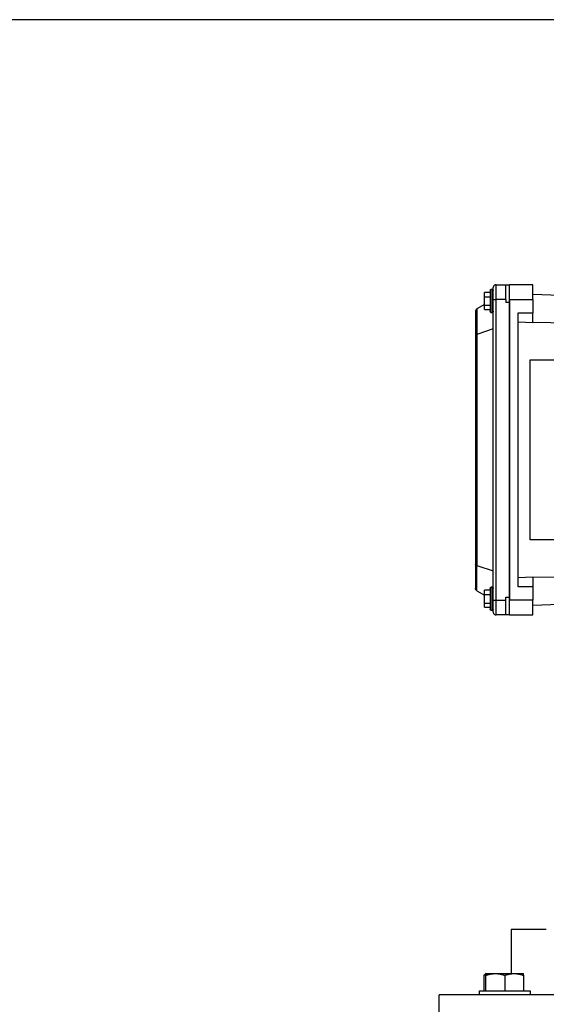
# Model space of a CAD drawing. Header units: inches. Extents: x 3 to 150, y 3 to 116.
# Tile 5 of 64: x 23.6 to 30.63, y 69.22 to 82.36. Entities that reach past the tile are written whole.
import ezdxf

# ---------------------------------------------------------------- set-up
doc = ezdxf.new("R2010")
doc.units = ezdxf.units.IN
doc.header["$LTSCALE"] = 14
doc.header["$MEASUREMENT"] = 0
doc.layers.add('DIMENSIONS', color=140, linetype='Continuous', lineweight=25)
doc.styles.add('SLDTEXTSTYLE0', font='TXT', dxfattribs={"width": 0.7})
doc.dimstyles.new('SLDDIMSTYLE0', dxfattribs={"dimtxt": 1.189453, "dimasz": 1.82, "dimexe": 0, "dimexo": 0.0625, "dimgap": 0.297363, "dimtad": 0, "dimtih": 1, "dimtoh": 1, "dimrnd": 1e-09, "dimzin": 12, "dimdsep": 46, "dimtxsty": 'SLDTEXTSTYLE0', "dimsah": 1, "dimcen": 0.09, "dimadec": 0, "dimazin": 3, "dimtfac": 1, "dimtofl": 0, "dimtmove": 0, "dimatfit": 3, "dimfxl": 0, "dimfrac": 2, "dimtolj": 1, "dimtzin": 12, "dimarcsym": 0})

# ---------------------------------------------------------------- blocks, each defined once
blk = doc.blocks.new('_D')
at = {"layer": 'DIMENSIONS'}
for p, q in [((32.273, 82.363), (17.23, 82.363)), ((18.98, 82.363), (18.98, 69.496)), ((16.718, 67.339), (16.318, 67.339)), ((16.318, 67.339), (16.318, 65.449)), ((21.242, 67.339), (21.641, 67.339)), ((21.641, 67.339), (21.641, 65.449)), ((16.318, 65.449), (16.718, 65.449)), ((21.641, 65.449), (21.242, 65.449)), ((18.98, 50.028), (18.98, 65.182)), ((28.001, 50.028), (17.23, 50.028))]:
    blk.add_line(p, q, dxfattribs=at)
for points in [[(18.98, 82.363), (18.7, 80.543), (19.26, 80.543)], [(18.98, 50.028), (19.26, 51.848), (18.7, 51.848)]]:
    blk.add_solid(points, dxfattribs=at)
at = {"layer": 'DIMENSIONS', "char_height": 1.1667, "attachment_point": 1, "style": 'SLDTEXTSTYLE0'}
for s, insert in [('32.34', (16.718, 69.109)), ('821.3', (16.718, 66.952))]:
    blk.add_mtext(s, dxfattribs=dict(at, insert=insert))

msp = doc.modelspace()

# ---------------------------------------------------------------- linework, layer by layer
for p, q in [((29.961, 78.824), (30.091, 78.824)), ((30.091, 78.824), (30.138, 78.824)), ((30.453, 78.824), (30.138, 78.824)), ((29.804, 78.664), (29.804, 78.721)), ((29.882, 78.721), (29.804, 78.721)), ((29.804, 78.664), (29.882, 78.664)), ((29.804, 78.551), (29.804, 78.664)), ((29.922, 74.611), (29.922, 78.627)), ((29.961, 74.611), (29.961, 78.627)), ((30.091, 78.627), (29.961, 78.627)), ((30.091, 78.627), (30.091, 78.588)), ((30.138, 74.611), (30.138, 78.627)), ((30.138, 78.627), (30.453, 78.627)), ((31.752, 78.647), (30.453, 78.692)), ((30.453, 78.627), (30.453, 78.449)), ((29.703, 78.5), (29.703, 78.161)), ((29.804, 78.558), (29.705, 78.501)), ((29.804, 78.551), (29.882, 78.551)), ((29.804, 78.494), (29.804, 78.551)), ((29.804, 78.494), (29.882, 78.494)), ((30.138, 78.588), (30.091, 78.588)), ((30.138, 78.613), (30.138, 78.588)), ((30.138, 78.588), (30.138, 74.651)), ((29.685, 78.467), (29.685, 78.147)), ((30.256, 74.79), (30.256, 78.449)), ((30.256, 78.449), (30.453, 78.449)), ((30.453, 78.317), (30.453, 78.449)), ((29.922, 78.233), (29.705, 78.161)), ((30.453, 78.317), (30.256, 78.324)), ((31.752, 78.299), (30.453, 78.32)), ((29.685, 78.147), (29.685, 75.091)), ((29.703, 78.161), (29.705, 78.161)), ((29.705, 78.161), (29.705, 75.077)), ((30.414, 75.418), (30.414, 77.82)), ((30.414, 77.82), (31.595, 77.82)), ((30.414, 75.418), (30.414, 77.82)), ((30.414, 77.82), (30.414, 77.82)), ((31.595, 75.418), (30.414, 75.418)), ((30.414, 75.418), (30.414, 75.418)), ((29.685, 75.091), (29.685, 74.772)), ((29.703, 74.739), (29.703, 75.078)), ((29.705, 75.077), (29.922, 75.005)), ((30.256, 74.915), (30.453, 74.922)), ((30.453, 74.918), (31.752, 74.939)), ((30.453, 74.922), (30.453, 74.79)), ((29.705, 74.738), (29.804, 74.68)), ((29.804, 74.688), (29.804, 74.745)), ((29.882, 74.745), (29.804, 74.745)), ((29.804, 74.574), (29.804, 74.688)), ((29.804, 74.688), (29.882, 74.688)), ((30.453, 74.79), (30.256, 74.79)), ((30.453, 74.79), (30.453, 74.611)), ((29.804, 74.574), (29.882, 74.574)), ((29.804, 74.517), (29.804, 74.574)), ((29.961, 74.611), (30.091, 74.611)), ((30.091, 74.611), (30.091, 74.651)), ((30.091, 74.651), (30.138, 74.651)), ((30.138, 74.651), (30.138, 74.625)), ((30.453, 74.611), (30.138, 74.611)), ((30.453, 74.546), (31.752, 74.592)), ((29.804, 74.517), (29.882, 74.517)), ((30.091, 74.414), (29.961, 74.414)), ((30.138, 74.414), (30.091, 74.414)), ((30.138, 74.414), (30.453, 74.414)), ((30.162, 70.215), (30.162, 69.625)), ((29.816, 69.614), (29.796, 69.603)), ((29.796, 69.603), (29.826, 69.61)), ((29.796, 69.603), (29.796, 69.395)), ((29.827, 69.626), (29.814, 69.618)), ((29.826, 69.395), (29.826, 69.603)), ((30.076, 69.603), (30.076, 69.395)), ((30.137, 69.625), (30.162, 69.621)), ((30.326, 69.603), (30.326, 69.395)), ((29.201, 69.09), (29.201, 69.34)), ((43.201, 69.34), (29.201, 69.34)), ((29.738, 69.34), (29.738, 69.395)), ((30.414, 69.395), (30.414, 69.34))]:
    msp.add_line(p, q)
for points, knots in [([(29.882, 78.745), (29.882, 78.747), (29.883, 78.75), (29.885, 78.755), (29.886, 78.757), (29.89, 78.761), (29.892, 78.762), (29.897, 78.764), (29.9, 78.765), (29.902, 78.765)], [0, 0, 0, 0, 0.25, 0.25, 0.5, 0.5, 0.75, 0.75, 1, 1, 1, 1]), ([(29.902, 78.765), (29.902, 78.765), (29.902, 78.763), (29.902, 78.754), (29.902, 78.746), (29.902, 78.727), (29.902, 78.72), (29.902, 78.702), (29.902, 78.692), (29.902, 78.671), (29.902, 78.659), (29.902, 78.634), (29.902, 78.62), (29.902, 78.594), (29.902, 78.581), (29.902, 78.556), (29.902, 78.544), (29.902, 78.522), (29.902, 78.512), (29.902, 78.495), (29.902, 78.488), (29.902, 78.469), (29.902, 78.461), (29.902, 78.451), (29.902, 78.45), (29.902, 78.45)], [0, 0, 0, 0, 0.125, 0.125, 0.25, 0.25, 0.3125, 0.3125, 0.375, 0.375, 0.4375, 0.4375, 0.5, 0.5, 0.5625, 0.5625, 0.625, 0.625, 0.6875, 0.6875, 0.75, 0.75, 0.875, 0.875, 1, 1, 1, 1]), ([(29.902, 78.765), (29.904, 78.765), (29.907, 78.764), (29.912, 78.762), (29.914, 78.761), (29.918, 78.757), (29.919, 78.755), (29.921, 78.75), (29.922, 78.747), (29.922, 78.745)], [0, 0, 0, 0, 0.25, 0.25, 0.5, 0.5, 0.75, 0.75, 1, 1, 1, 1]), ([(29.961, 78.824), (29.956, 78.824), (29.951, 78.823), (29.942, 78.819), (29.937, 78.816), (29.929, 78.809), (29.926, 78.804), (29.923, 78.794), (29.922, 78.789), (29.922, 78.785)], [0, 0, 0, 0, 0.25, 0.25, 0.5, 0.5, 0.75, 0.75, 1, 1, 1, 1]), ([(29.922, 78.627), (29.922, 78.63), (29.922, 78.634), (29.922, 78.642), (29.922, 78.649), (29.922, 78.657), (29.922, 78.664), (29.922, 78.671), (29.922, 78.678), (29.922, 78.688), (29.922, 78.7), (29.922, 78.713), (29.922, 78.727), (29.922, 78.739), (29.922, 78.749), (29.922, 78.759), (29.922, 78.767), (29.922, 78.774), (29.922, 78.779), (29.922, 78.782), (29.922, 78.784), (29.922, 78.784), (29.922, 78.785)], [0, 0, 0, 0, 0.030224, 0.060252, 0.09015, 0.119985, 0.149824, 0.179737, 0.209788, 0.240046, 0.304279, 0.36867, 0.434267, 0.500031, 0.565627, 0.631392, 0.695618, 0.760017, 0.820249, 0.879964, 0.939701, 1, 1, 1, 1]), ([(29.961, 78.627), (29.961, 78.65), (29.961, 78.675), (29.961, 78.712), (29.961, 78.724), (29.961, 78.746), (29.961, 78.757), (29.961, 78.776), (29.961, 78.784), (29.961, 78.799), (29.961, 78.805), (29.961, 78.82), (29.961, 78.824), (29.961, 78.824)], [0, 0, 0, 0, 0.25, 0.25, 0.375, 0.375, 0.5, 0.5, 0.625, 0.625, 0.75, 0.75, 1, 1, 1, 1]), ([(30.091, 78.627), (30.091, 78.653), (30.091, 78.679), (30.091, 78.726), (30.091, 78.748), (30.091, 78.784), (30.091, 78.799), (30.091, 78.819), (30.091, 78.824), (30.091, 78.824)], [0, 0, 0, 0, 0.25, 0.25, 0.5, 0.5, 0.75, 0.75, 1, 1, 1, 1]), ([(30.138, 78.627), (30.138, 78.63), (30.138, 78.635), (30.138, 78.642), (30.138, 78.65), (30.138, 78.658), (30.138, 78.669), (30.138, 78.684), (30.138, 78.702), (30.138, 78.72), (30.138, 78.742), (30.138, 78.767), (30.138, 78.788), (30.138, 78.801), (30.138, 78.809), (30.138, 78.816), (30.138, 78.82), (30.138, 78.822), (30.138, 78.824), (30.138, 78.824), (30.138, 78.824)], [0, 0, 0, 0, 0.025042, 0.050031, 0.075006, 0.100007, 0.125071, 0.18755, 0.2501, 0.31258, 0.375129, 0.500007, 0.624885, 0.687364, 0.749914, 0.812393, 0.874943, 0.916643, 0.958269, 1, 1, 1, 1]), ([(30.453, 78.627), (30.453, 78.653), (30.453, 78.679), (30.453, 78.726), (30.453, 78.748), (30.453, 78.784), (30.453, 78.799), (30.453, 78.819), (30.453, 78.824), (30.453, 78.824)], [0, 0, 0, 0, 0.25, 0.25, 0.5, 0.5, 0.75, 0.75, 1, 1, 1, 1]), ([(29.882, 78.745), (29.882, 78.745), (29.882, 78.744), (29.882, 78.736), (29.882, 78.729), (29.882, 78.712), (29.882, 78.706), (29.882, 78.69), (29.882, 78.682), (29.882, 78.663), (29.882, 78.652), (29.882, 78.63), (29.882, 78.619), (29.882, 78.596), (29.882, 78.584), (29.882, 78.562), (29.882, 78.552), (29.882, 78.533), (29.882, 78.524), (29.882, 78.509), (29.882, 78.503), (29.882, 78.486), (29.882, 78.479), (29.882, 78.471), (29.882, 78.47), (29.882, 78.47)], [0, 0, 0, 0, 0.125, 0.125, 0.25, 0.25, 0.3125, 0.3125, 0.375, 0.375, 0.4375, 0.4375, 0.5, 0.5, 0.5625, 0.5625, 0.625, 0.625, 0.6875, 0.6875, 0.75, 0.75, 0.875, 0.875, 1, 1, 1, 1]), ([(29.922, 78.47), (29.922, 78.471), (29.922, 78.473), (29.922, 78.492), (29.922, 78.517), (29.922, 78.542), (29.922, 78.573), (29.922, 78.607), (29.922, 78.63), (29.922, 78.641)], [0, 0, 0, 0, 0.156218, 0.353821, 0.469459, 0.594886, 0.727808, 0.864821, 1, 1, 1, 1]), ([(29.922, 78.627), (29.922, 78.627), (29.923, 78.627), (29.926, 78.627), (29.929, 78.627), (29.937, 78.627), (29.942, 78.627), (29.951, 78.627), (29.956, 78.627), (29.961, 78.627)], [0, 0, 0, 0, 0.25, 0.25, 0.5, 0.5, 0.75, 0.75, 1, 1, 1, 1]), ([(29.703, 78.5), (29.702, 78.499), (29.7, 78.498), (29.698, 78.495), (29.695, 78.492), (29.692, 78.489), (29.69, 78.485), (29.688, 78.48), (29.686, 78.474), (29.686, 78.469), (29.685, 78.467)], [0, 0, 0, 0, 0.090051, 0.184292, 0.282795, 0.385623, 0.492831, 0.624137, 0.793199, 1, 1, 1, 1]), ([(29.902, 78.45), (29.9, 78.45), (29.897, 78.45), (29.892, 78.452), (29.89, 78.454), (29.886, 78.458), (29.885, 78.46), (29.883, 78.465), (29.882, 78.467), (29.882, 78.47)], [0, 0, 0, 0, 0.25, 0.25, 0.5, 0.5, 0.75, 0.75, 1, 1, 1, 1]), ([(29.922, 78.47), (29.922, 78.467), (29.921, 78.465), (29.919, 78.46), (29.918, 78.458), (29.914, 78.454), (29.912, 78.452), (29.907, 78.45), (29.904, 78.45), (29.902, 78.45)], [0, 0, 0, 0, 0.25, 0.25, 0.5, 0.5, 0.75, 0.75, 1, 1, 1, 1]), ([(29.703, 78.161), (29.702, 78.16), (29.7, 78.16), (29.698, 78.159), (29.695, 78.158), (29.692, 78.156), (29.69, 78.155), (29.688, 78.153), (29.686, 78.15), (29.686, 78.148), (29.685, 78.147)], [0, 0, 0, 0, 0.090051, 0.184292, 0.282795, 0.385623, 0.492831, 0.624137, 0.793199, 1, 1, 1, 1]), ([(29.703, 75.078), (29.702, 75.078), (29.7, 75.079), (29.698, 75.08), (29.695, 75.081), (29.692, 75.082), (29.69, 75.084), (29.688, 75.086), (29.686, 75.088), (29.686, 75.09), (29.685, 75.091)], [0, 0, 0, 0, 0.090051, 0.184292, 0.282795, 0.385623, 0.492831, 0.624137, 0.793199, 1, 1, 1, 1]), ([(29.703, 74.739), (29.702, 74.739), (29.7, 74.741), (29.698, 74.743), (29.695, 74.746), (29.692, 74.749), (29.69, 74.753), (29.688, 74.758), (29.686, 74.764), (29.686, 74.769), (29.685, 74.772)], [0, 0, 0, 0, 0.090051, 0.184292, 0.282795, 0.385623, 0.492831, 0.624137, 0.793199, 1, 1, 1, 1]), ([(29.882, 74.769), (29.882, 74.771), (29.883, 74.774), (29.885, 74.778), (29.886, 74.781), (29.89, 74.785), (29.892, 74.786), (29.897, 74.788), (29.9, 74.788), (29.902, 74.788)], [0, 0, 0, 0, 0.25, 0.25, 0.5, 0.5, 0.75, 0.75, 1, 1, 1, 1]), ([(29.882, 74.769), (29.882, 74.769), (29.882, 74.767), (29.882, 74.759), (29.882, 74.752), (29.882, 74.736), (29.882, 74.729), (29.882, 74.714), (29.882, 74.705), (29.882, 74.686), (29.882, 74.676), (29.882, 74.654), (29.882, 74.642), (29.882, 74.619), (29.882, 74.608), (29.882, 74.586), (29.882, 74.576), (29.882, 74.557), (29.882, 74.548), (29.882, 74.533), (29.882, 74.526), (29.882, 74.51), (29.882, 74.503), (29.882, 74.495), (29.882, 74.493), (29.882, 74.493)], [0, 0, 0, 0, 0.125, 0.125, 0.25, 0.25, 0.3125, 0.3125, 0.375, 0.375, 0.4375, 0.4375, 0.5, 0.5, 0.5625, 0.5625, 0.625, 0.625, 0.6875, 0.6875, 0.75, 0.75, 0.875, 0.875, 1, 1, 1, 1]), ([(29.902, 74.788), (29.902, 74.788), (29.902, 74.787), (29.902, 74.777), (29.902, 74.77), (29.902, 74.751), (29.902, 74.743), (29.902, 74.726), (29.902, 74.716), (29.902, 74.694), (29.902, 74.682), (29.902, 74.657), (29.902, 74.644), (29.902, 74.618), (29.902, 74.605), (29.902, 74.58), (29.902, 74.568), (29.902, 74.546), (29.902, 74.536), (29.902, 74.519), (29.902, 74.511), (29.902, 74.492), (29.902, 74.484), (29.902, 74.475), (29.902, 74.473), (29.902, 74.473)], [0, 0, 0, 0, 0.125, 0.125, 0.25, 0.25, 0.3125, 0.3125, 0.375, 0.375, 0.4375, 0.4375, 0.5, 0.5, 0.5625, 0.5625, 0.625, 0.625, 0.6875, 0.6875, 0.75, 0.75, 0.875, 0.875, 1, 1, 1, 1]), ([(29.902, 74.788), (29.904, 74.788), (29.907, 74.788), (29.912, 74.786), (29.914, 74.785), (29.918, 74.781), (29.919, 74.778), (29.921, 74.774), (29.922, 74.771), (29.922, 74.769)], [0, 0, 0, 0, 0.25, 0.25, 0.5, 0.5, 0.75, 0.75, 1, 1, 1, 1]), ([(29.922, 74.493), (29.922, 74.493), (29.922, 74.495), (29.922, 74.503), (29.922, 74.51), (29.922, 74.526), (29.922, 74.533), (29.922, 74.548), (29.922, 74.557), (29.922, 74.576), (29.922, 74.586), (29.922, 74.608), (29.922, 74.619), (29.922, 74.642), (29.922, 74.654), (29.922, 74.676), (29.922, 74.686), (29.922, 74.705), (29.922, 74.714), (29.922, 74.729), (29.922, 74.736), (29.922, 74.752), (29.922, 74.759), (29.922, 74.767), (29.922, 74.769), (29.922, 74.769)], [0, 0, 0, 0, 0.125, 0.125, 0.25, 0.25, 0.3125, 0.3125, 0.375, 0.375, 0.4375, 0.4375, 0.5, 0.5, 0.5625, 0.5625, 0.625, 0.625, 0.6875, 0.6875, 0.75, 0.75, 0.875, 0.875, 1, 1, 1, 1]), ([(29.922, 74.611), (29.922, 74.611), (29.926, 74.611), (29.941, 74.611), (29.951, 74.611), (29.961, 74.611)], [0, 0, 0, 0, 0.5, 0.5, 1, 1, 1, 1]), ([(29.922, 74.454), (29.922, 74.454), (29.922, 74.454), (29.922, 74.454), (29.922, 74.455), (29.922, 74.457), (29.922, 74.458), (29.922, 74.46), (29.922, 74.462), (29.922, 74.466), (29.922, 74.471), (29.922, 74.479), (29.922, 74.489), (29.922, 74.5), (29.922, 74.512), (29.922, 74.525), (29.922, 74.539), (29.922, 74.553), (29.922, 74.567), (29.922, 74.582), (29.922, 74.596), (29.922, 74.606), (29.922, 74.611)], [0, 0, 0, 0, 0.030224, 0.060252, 0.09015, 0.119985, 0.149824, 0.179737, 0.209788, 0.240046, 0.304279, 0.36867, 0.434267, 0.500031, 0.565627, 0.631392, 0.695618, 0.760017, 0.820249, 0.879964, 0.939701, 1, 1, 1, 1]), ([(29.961, 74.414), (29.961, 74.414), (29.961, 74.419), (29.961, 74.433), (29.961, 74.439), (29.961, 74.454), (29.961, 74.462), (29.961, 74.482), (29.961, 74.492), (29.961, 74.515), (29.961, 74.527), (29.961, 74.563), (29.961, 74.588), (29.961, 74.611)], [0, 0, 0, 0, 0.25, 0.25, 0.375, 0.375, 0.5, 0.5, 0.625, 0.625, 0.75, 0.75, 1, 1, 1, 1]), ([(30.091, 74.414), (30.091, 74.414), (30.091, 74.42), (30.091, 74.439), (30.091, 74.454), (30.091, 74.49), (30.091, 74.512), (30.091, 74.56), (30.091, 74.586), (30.091, 74.611)], [0, 0, 0, 0, 0.25, 0.25, 0.5, 0.5, 0.75, 0.75, 1, 1, 1, 1]), ([(30.138, 74.414), (30.138, 74.414), (30.138, 74.415), (30.138, 74.415), (30.138, 74.416), (30.138, 74.417), (30.138, 74.419), (30.138, 74.423), (30.138, 74.429), (30.138, 74.437), (30.138, 74.451), (30.138, 74.471), (30.138, 74.496), (30.138, 74.518), (30.138, 74.536), (30.138, 74.554), (30.138, 74.571), (30.138, 74.586), (30.138, 74.598), (30.138, 74.607), (30.138, 74.611)], [0, 0, 0, 0, 0.025042, 0.050031, 0.075006, 0.100007, 0.125071, 0.18755, 0.2501, 0.31258, 0.375129, 0.500007, 0.624885, 0.687364, 0.749914, 0.812393, 0.874943, 0.916643, 0.958269, 1, 1, 1, 1]), ([(30.453, 74.414), (30.453, 74.414), (30.453, 74.42), (30.453, 74.439), (30.453, 74.454), (30.453, 74.49), (30.453, 74.512), (30.453, 74.56), (30.453, 74.586), (30.453, 74.611)], [0, 0, 0, 0, 0.25, 0.25, 0.5, 0.5, 0.75, 0.75, 1, 1, 1, 1]), ([(29.902, 74.473), (29.9, 74.473), (29.897, 74.474), (29.892, 74.476), (29.89, 74.477), (29.886, 74.481), (29.885, 74.484), (29.883, 74.488), (29.882, 74.491), (29.882, 74.493)], [0, 0, 0, 0, 0.25, 0.25, 0.5, 0.5, 0.75, 0.75, 1, 1, 1, 1]), ([(29.922, 74.493), (29.922, 74.491), (29.921, 74.488), (29.919, 74.484), (29.918, 74.481), (29.914, 74.477), (29.912, 74.476), (29.907, 74.474), (29.904, 74.473), (29.902, 74.473)], [0, 0, 0, 0, 0.25, 0.25, 0.5, 0.5, 0.75, 0.75, 1, 1, 1, 1]), ([(29.922, 74.454), (29.922, 74.449), (29.923, 74.444), (29.926, 74.434), (29.929, 74.43), (29.937, 74.422), (29.942, 74.419), (29.951, 74.415), (29.956, 74.414), (29.961, 74.414)], [0, 0, 0, 0, 0.25, 0.25, 0.5, 0.5, 0.75, 0.75, 1, 1, 1, 1]), ([(30.631, 70.215), (30.591, 70.215), (30.504, 70.215), (30.39, 70.215), (30.291, 70.215), (30.218, 70.215), (30.171, 70.215), (30.165, 70.215), (30.162, 70.215)], [0, 0, 0, 0, 0.14786, 0.318288, 0.488716, 0.659144, 0.829572, 1, 1, 1, 1]), ([(29.826, 69.603), (29.83, 69.604), (29.839, 69.607), (29.851, 69.611), (29.864, 69.614), (29.876, 69.617), (29.891, 69.62), (29.909, 69.623), (29.93, 69.625), (29.944, 69.625), (29.951, 69.625)], [0, 0, 0, 0, 0.1036795, 0.205188, 0.3048653, 0.4030913, 0.5002862, 0.6690048, 0.8344548, 1, 1, 1, 1]), ([(29.826, 69.625), (29.826, 69.625), (29.826, 69.625), (29.826, 69.625), (29.826, 69.624), (29.826, 69.622), (29.826, 69.619), (29.826, 69.613), (29.826, 69.606), (29.826, 69.603)], [0, 0, 0, 0, 0.0833866, 0.1668995, 0.2509981, 0.3760265, 0.5021051, 0.7459924, 1, 1, 1, 1]), ([(29.826, 69.625), (29.826, 69.625), (29.826, 69.625), (29.827, 69.625), (29.828, 69.625), (29.829, 69.625), (29.831, 69.625), (29.832, 69.625), (29.837, 69.625), (29.845, 69.625), (29.859, 69.625), (29.877, 69.625), (29.895, 69.625), (29.911, 69.625), (29.924, 69.625), (29.937, 69.625), (29.947, 69.625), (29.951, 69.625)], [0, 0, 0, 0, 0.0358423, 0.0715627, 0.107211, 0.1428375, 0.1784926, 0.2142265, 0.2500892, 0.3750102, 0.5000146, 0.6249356, 0.74994, 0.8125742, 0.8749492, 0.9373346, 1, 1, 1, 1]), ([(29.951, 69.625), (29.955, 69.625), (29.962, 69.625), (29.972, 69.625), (29.983, 69.624), (29.993, 69.623), (30.004, 69.621), (30.018, 69.619), (30.035, 69.615), (30.055, 69.61), (30.069, 69.605), (30.076, 69.603)], [0, 0, 0, 0, 0.0831095, 0.1657593, 0.2483888, 0.3314287, 0.4152944, 0.5003827, 0.6626987, 0.8286537, 1, 1, 1, 1]), ([(29.951, 69.625), (29.954, 69.625), (29.959, 69.625), (29.968, 69.625), (29.976, 69.625), (29.985, 69.625), (29.994, 69.625), (30.002, 69.625), (30.019, 69.625), (30.043, 69.625), (30.076, 69.625), (30.109, 69.625), (30.136, 69.625), (30.157, 69.625), (30.172, 69.625), (30.187, 69.625), (30.196, 69.625), (30.201, 69.625)], [0, 0, 0, 0, 0.035842, 0.071563, 0.107211, 0.142837, 0.178493, 0.214227, 0.250089, 0.37501, 0.500015, 0.624936, 0.74994, 0.812574, 0.874949, 0.937335, 1, 1, 1, 1]), ([(30.076, 69.603), (30.08, 69.604), (30.089, 69.607), (30.101, 69.611), (30.114, 69.614), (30.126, 69.617), (30.141, 69.62), (30.159, 69.623), (30.18, 69.625), (30.194, 69.625), (30.201, 69.625)], [0, 0, 0, 0, 0.103679, 0.205188, 0.304865, 0.403091, 0.500286, 0.669005, 0.834455, 1, 1, 1, 1]), ([(30.201, 69.625), (30.205, 69.625), (30.212, 69.625), (30.222, 69.625), (30.233, 69.624), (30.243, 69.623), (30.254, 69.621), (30.268, 69.619), (30.285, 69.615), (30.305, 69.61), (30.319, 69.605), (30.326, 69.603)], [0, 0, 0, 0, 0.08311, 0.165759, 0.248389, 0.331429, 0.415294, 0.500383, 0.662699, 0.828654, 1, 1, 1, 1]), ([(30.201, 69.625), (30.204, 69.625), (30.209, 69.625), (30.217, 69.625), (30.225, 69.625), (30.232, 69.625), (30.239, 69.625), (30.246, 69.625), (30.259, 69.625), (30.275, 69.625), (30.293, 69.625), (30.308, 69.625), (30.317, 69.625), (30.322, 69.625), (30.324, 69.625), (30.326, 69.625), (30.326, 69.625), (30.326, 69.625)], [0, 0, 0, 0, 0.0358423, 0.0715627, 0.107211, 0.1428375, 0.1784926, 0.2142265, 0.2500892, 0.3750102, 0.5000146, 0.6249356, 0.74994, 0.8125742, 0.8749492, 0.9373346, 1, 1, 1, 1]), ([(30.326, 69.603), (30.326, 69.604), (30.326, 69.607), (30.326, 69.611), (30.326, 69.614), (30.326, 69.617), (30.326, 69.62), (30.326, 69.622), (30.326, 69.624), (30.326, 69.625), (30.326, 69.625), (30.326, 69.625)], [0, 0, 0, 0, 0.103177, 0.204204, 0.303416, 0.401188, 0.497932, 0.62399, 0.749025, 0.874907, 1, 1, 1, 1]), ([(29.738, 69.395), (29.738, 69.395), (29.738, 69.395), (29.739, 69.395), (29.74, 69.395), (29.741, 69.395), (29.743, 69.395), (29.746, 69.395), (29.752, 69.395), (29.763, 69.395), (29.778, 69.395), (29.8, 69.395), (29.836, 69.395), (29.887, 69.395), (29.946, 69.395), (30.01, 69.395), (30.076, 69.395), (30.143, 69.395), (30.206, 69.395), (30.265, 69.395), (30.317, 69.395), (30.352, 69.395), (30.375, 69.395), (30.389, 69.395), (30.4, 69.395), (30.407, 69.395), (30.412, 69.395), (30.414, 69.395), (30.414, 69.395), (30.414, 69.395)], [0, 0, 0, 0, 0.010444, 0.020866, 0.031279, 0.041692, 0.052118, 0.062567, 0.09383, 0.125112, 0.156375, 0.187657, 0.250127, 0.312596, 0.375065, 0.437535, 0.500004, 0.562473, 0.624943, 0.687412, 0.749881, 0.812351, 0.843613, 0.874896, 0.906158, 0.937441, 0.958304, 0.979127, 1, 1, 1, 1])]:
    msp.add_open_spline(points, degree=3, knots=knots)
for points in [[(29.703, 78.5), (29.704, 78.5), (29.704, 78.5), (29.705, 78.501)], [(29.703, 75.078), (29.704, 75.078), (29.704, 75.077), (29.705, 75.077)], [(29.705, 74.738), (29.704, 74.738), (29.704, 74.738), (29.703, 74.739)]]:
    msp.add_open_spline(points, degree=3)

# ---------------------------------------------------------------- dimensions: what is measured, and where the dimension line sits
at = {"layer": 'DIMENSIONS'}
dim = msp.add_linear_dim(base=(18.9797, 82.3633), p1=(28.7012, 50.0278), p2=(32.9729, 82.3633), angle=90, dimstyle='SLDDIMSTYLE0', dxfattribs=at)
dim.commit()
dim.dimension.update_dxf_attribs({"geometry": '_D', "text_midpoint": (18.9797, 67.339), "dimtype": 160})

doc.saveas('drawing.dxf')
